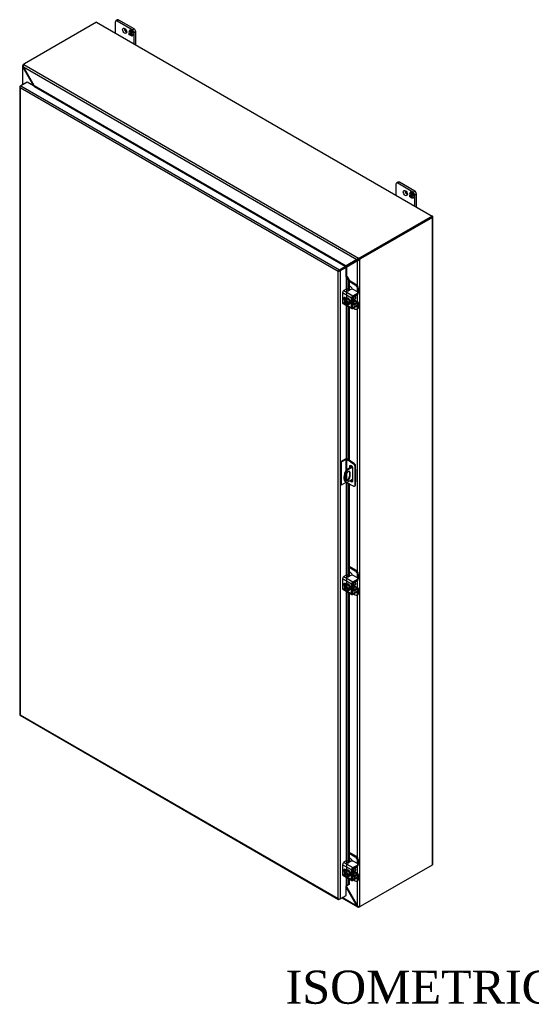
# Model space of a CAD drawing. Header units: inches. Extents: x 21 to 296, y 6 to 197.
# Tile 9 of 10: x 234 to 265, y 137 to 197. Entities that reach past the tile are written whole.
import ezdxf
from ezdxf.enums import TextEntityAlignment as Align

# ---------------------------------------------------------------- set-up
doc = ezdxf.new("R2010")
doc.units = ezdxf.units.IN
doc.header["$MEASUREMENT"] = 0
for name, color, linetype in [('COM40153-1', 7, 'CONTINUOUS'), ('COM40153-2', 7, 'CONTINUOUS'), ('COM42667', 7, 'CONTINUOUS'), ('COM42780', 7, 'CONTINUOUS'), ('COM48450', 7, 'CONTINUOUS'), ('COM70236-1', 7, 'CONTINUOUS'), ('COM71782-6', 7, 'CONTINUOUS'), ('DEFAULT', 7, 'CONTINUOUS'), ('FET07710', 7, 'CONTINUOUS'), ('SCC19011', 7, 'CONTINUOUS'), ('SPR20265', 7, 'CONTINUOUS'), ('WAF25035', 7, 'CONTINUOUS')]:
    doc.layers.add(name, color=color, linetype=linetype)
doc.styles.add('SEACAD_TIMES_NEW_ROMAN', font='times.ttf')

msp = doc.modelspace()

# ---------------------------------------------------------------- linework, layer by layer
at = {"layer": 'COM40153-1', "color": 7}
for p, q in [((254.007, 169.575), (253.65, 169.369)), ((254.029, 169.54), (253.691, 169.345)), ((254.181, 169.713), (254.194, 169.706)), ((254.219, 169.426), (254.219, 169.671)), ((253.636, 169.065), (253.636, 168.828)), ((253.65, 169.369), (253.691, 169.345)), ((253.843, 169.231), (253.883, 169.207)), ((253.843, 169.231), (253.843, 168.994)), ((253.843, 168.994), (253.883, 168.97)), ((253.883, 168.97), (253.883, 169.207)), ((253.631, 168.644), (253.672, 168.62)), ((254.055, 168.821), (253.691, 168.61))]:
    msp.add_line(p, q, dxfattribs=at)
for centre, major_axis, start_param, end_param in [((254.132, 169.671), (-0.0864, 0), 2.529725, 3.926991), ((253.931, 169.163), (0.3, 0.52), 1.508132, 3.141593), ((253.972, 169.14), (0.3, 0.52), 1.508132, 3.204257), ((253.76, 169.136), (-0.087, -0.151), 2.356194, 5.497787), ((253.76, 168.899), (0.087, 0.151), 2.356194, 5.497787), ((253.719, 168.922), (0.087, 0.151), 3.37676, 5.497787), ((253.719, 169.16), (-0.087, -0.151), 2.356194, 2.906426), ((254.06, 169.436), (-0.025, -0.0433), 4.139289, 6.283185), ((254.019, 169.46), (0.025, 0.0433), 4.093609, 5.210881), ((254.06, 169.436), (-0.025, -0.0433), 0, 0.63978)]:
    msp.add_ellipse(centre, major_axis=major_axis, ratio=0.57735, start_param=start_param, end_param=end_param, dxfattribs=at)
at = {"layer": 'COM40153-2', "color": 7}
for p, q in [((253.592, 170.023), (253.314, 169.863)), ((253.314, 169.863), (253.314, 168.474)), ((253.355, 169.839), (253.314, 169.863)), ((253.633, 170), (253.355, 169.839)), ((253.355, 169.839), (253.355, 168.451)), ((253.633, 170), (253.633, 169.34)), ((253.674, 170), (253.674, 169.382)), ((253.909, 169.864), (253.674, 170)), ((253.949, 169.888), (253.715, 170.023)), ((253.843, 169.567), (253.884, 169.591)), ((253.843, 169.567), (253.843, 169.48)), ((253.884, 169.503), (253.884, 169.591)), ((253.909, 169.864), (253.949, 169.888)), ((253.909, 169.864), (254.098, 169.736)), ((254.138, 169.759), (253.949, 169.888)), ((254.098, 169.736), (254.138, 169.759)), ((254.203, 169.648), (254.162, 169.625)), ((254.162, 169.625), (254.179, 169.397)), ((254.219, 169.42), (254.203, 169.648)), ((253.674, 169.189), (253.674, 168.764)), ((254.055, 168.726), (254.055, 169.445)), ((254.179, 169.397), (254.219, 169.42)), ((254.179, 169.397), (254.179, 168.632)), ((254.219, 169.42), (254.219, 168.655)), ((253.355, 168.451), (253.314, 168.474)), ((253.633, 168.612), (253.355, 168.451)), ((253.633, 168.643), (253.633, 168.612)), ((253.674, 168.619), (253.674, 168.612)), ((253.909, 168.476), (253.674, 168.612)), ((254.098, 168.386), (253.909, 168.476)), ((254.142, 168.384), (254.182, 168.408)), ((254.179, 168.632), (254.162, 168.423)), ((254.162, 168.423), (254.203, 168.447)), ((254.179, 168.632), (254.219, 168.655)), ((254.203, 168.447), (254.219, 168.655))]:
    msp.add_line(p, q, dxfattribs=at)
for centre, major_axis, start_param, end_param in [((253.654, 169.988), (-0.0864, 0), 3.926991, 5.497787), ((253.654, 169.988), (-0.0288, 0), 3.926991, 5.497787), ((253.949, 169.506), (0.075, -0.13), 0.785398, 3.926991), ((253.99, 169.53), (0.075, -0.13), 3.416574, 3.926991), ((254.092, 169.658), (0.05, -0.0866), 0.872665, 2.268928), ((254.132, 169.682), (-0.05, 0.0866), 4.014257, 5.410521), ((253.654, 168.6), (0.0288, 0), 0.785398, 2.356194), ((253.949, 168.788), (-0.075, 0.13), 1.73559, 3.926991), ((253.99, 168.811), (-0.075, 0.13), 1.73559, 2.866611), ((254.092, 168.471), (-0.05, 0.0866), 2.443461, 3.839724), ((254.132, 168.494), (-0.05, 0.0866), 3.141593, 3.839724)]:
    msp.add_ellipse(centre, major_axis=major_axis, ratio=0.57735, start_param=start_param, end_param=end_param, dxfattribs=at)
at = {"layer": 'COM42667', "color": 7}
for p, q in [((253.649, 180.294), (253.504, 180.21)), ((253.504, 180.21), (254.053, 179.893)), ((253.938, 180.275), (253.791, 180.19)), ((254.326, 180.133), (254.079, 180.275)), ((253.972, 179.753), (253.423, 180.07)), ((253.423, 180.07), (253.423, 179.488)), ((253.654, 179.737), (253.578, 179.781)), ((253.972, 179.171), (253.972, 179.753)), ((254.026, 179.202), (254.026, 179.784)), ((254.053, 179.893), (254.326, 180.051)), ((254.053, 179.831), (254.326, 179.989)), ((254.326, 179.989), (254.326, 180.051)), ((254.355, 180.03), (254.355, 180.092)), ((253.423, 179.488), (253.627, 179.37)), ((253.447, 179.435), (253.996, 179.118)), ((253.666, 179.347), (253.972, 179.171)), ((254.053, 179.186), (254.026, 179.202)), ((254.326, 179.344), (254.053, 179.186)), ((254.326, 179.282), (254.053, 179.124)), ((254.313, 179.433), (254.326, 179.425)), ((254.326, 179.282), (254.326, 179.344)), ((254.355, 179.323), (254.355, 179.385)), ((253.649, 163.024), (253.504, 162.941)), ((253.938, 163.006), (253.791, 162.921)), ((254.326, 162.863), (254.079, 163.006)), ((253.972, 162.484), (253.423, 162.801)), ((253.423, 162.801), (253.423, 162.218)), ((253.504, 162.941), (254.053, 162.624)), ((253.654, 162.468), (253.578, 162.512)), ((253.972, 161.902), (253.972, 162.484)), ((254.026, 161.933), (254.026, 162.515)), ((254.053, 162.624), (254.326, 162.782)), ((254.053, 162.562), (254.326, 162.72)), ((254.326, 162.72), (254.326, 162.782)), ((254.355, 162.76), (254.355, 162.822)), ((253.423, 162.218), (253.627, 162.101)), ((253.447, 162.166), (253.996, 161.849)), ((253.666, 162.078), (253.972, 161.902)), ((254.053, 161.917), (254.026, 161.933)), ((254.326, 162.075), (254.053, 161.917)), ((254.326, 162.012), (254.053, 161.855)), ((254.313, 162.164), (254.326, 162.156)), ((254.326, 162.012), (254.326, 162.075)), ((254.355, 162.053), (254.355, 162.115)), ((253.649, 145.755), (253.504, 145.672)), ((253.938, 145.737), (253.791, 145.652)), ((254.326, 145.594), (254.079, 145.737)), ((253.972, 145.215), (253.423, 145.532)), ((253.423, 145.532), (253.423, 144.949)), ((253.504, 145.672), (254.053, 145.355)), ((253.654, 145.199), (253.578, 145.242)), ((253.972, 144.632), (253.972, 145.215)), ((254.026, 144.663), (254.026, 145.246)), ((254.053, 145.355), (254.326, 145.512)), ((254.053, 145.293), (254.326, 145.45)), ((254.326, 145.45), (254.326, 145.512)), ((254.355, 145.491), (254.355, 145.553)), ((253.423, 144.949), (253.627, 144.831)), ((253.447, 144.897), (253.996, 144.58)), ((253.666, 144.809), (253.972, 144.632)), ((254.053, 144.648), (254.026, 144.663)), ((254.326, 144.805), (254.053, 144.648)), ((254.326, 144.743), (254.053, 144.586)), ((254.313, 144.894), (254.326, 144.887)), ((254.326, 144.743), (254.326, 144.805)), ((254.355, 144.784), (254.355, 144.846))]:
    msp.add_line(p, q, dxfattribs=at)
for centre, major_axis, start_param, end_param in [((253.504, 180.117), (-0.0572, -0.0991), 3.926991, 5.497787), ((253.683, 180.274), (-0.048, 0), 3.141593, 5.497787), ((253.757, 180.21), (0.048, 0), 2.929457, 5.497787), ((254.008, 180.234), (0.1, 0), 0.785398, 2.356194), ((253.578, 179.689), (0.0562, -0.0973), 2.356194, 4.826451), ((253.632, 179.72), (0.0562, -0.0973), 3.6401, 4.826451), ((254.053, 179.8), (0.0572, 0.0991), 0.785398, 2.356194), ((254.053, 179.8), (0.0192, 0.0333), 0.785398, 2.356194), ((254.255, 180.092), (-0.1, 0), 2.356194, 3.926991), ((254.255, 180.03), (-0.1, 0), 2.356194, 3.141593), ((253.504, 179.534), (0.0572, 0.0991), 2.356194, 3.141593), ((254.053, 179.218), (0.0572, 0.0991), 2.356194, 3.926991), ((254.053, 179.218), (0.0192, 0.0333), 2.356194, 3.926991), ((254.255, 179.385), (-0.1, 0), 2.356194, 3.926991), ((254.255, 179.323), (-0.1, 0), 2.356194, 3.141593), ((253.683, 163.005), (-0.048, 0), 3.141593, 5.497787), ((253.757, 162.941), (0.048, 0), 2.929457, 5.497787), ((254.008, 162.965), (0.1, 0), 0.785398, 2.356194), ((253.504, 162.847), (-0.0572, -0.0991), 3.926991, 5.497787), ((253.578, 162.42), (0.0562, -0.0973), 2.356194, 4.826451), ((253.632, 162.451), (0.0562, -0.0973), 3.6401, 4.826451), ((254.053, 162.531), (0.0572, 0.0991), 0.785398, 2.356194), ((254.053, 162.531), (0.0192, 0.0333), 0.785398, 2.356194), ((254.255, 162.822), (-0.1, 0), 2.356194, 3.926991), ((254.255, 162.76), (-0.1, 0), 2.356194, 3.141593), ((253.504, 162.265), (0.0572, 0.0991), 2.356194, 3.141593), ((254.053, 161.948), (0.0572, 0.0991), 2.356194, 3.926991), ((254.053, 161.948), (0.0192, 0.0333), 2.356194, 3.926991), ((254.255, 162.115), (-0.1, 0), 2.356194, 3.926991), ((254.255, 162.053), (-0.1, 0), 2.356194, 3.141593), ((253.683, 145.735), (-0.048, 0), 3.141593, 5.497787), ((254.008, 145.696), (0.1, 0), 0.785398, 2.356194), ((253.504, 145.578), (-0.0572, -0.0991), 3.926991, 5.497787), ((253.578, 145.151), (0.0562, -0.0973), 2.356194, 4.826451), ((253.632, 145.182), (0.0562, -0.0973), 3.6401, 4.826451), ((253.757, 145.671), (0.048, 0), 2.929457, 5.497787), ((254.053, 145.261), (0.0572, 0.0991), 0.785398, 2.356194), ((254.053, 145.261), (0.0192, 0.0333), 0.785398, 2.356194), ((254.255, 145.553), (-0.1, 0), 2.356194, 3.926991), ((254.255, 145.491), (-0.1, 0), 2.356194, 3.141593), ((253.504, 144.996), (0.0572, 0.0991), 2.356194, 3.141593), ((254.053, 144.679), (0.0572, 0.0991), 2.356194, 3.926991), ((254.053, 144.679), (0.0192, 0.0333), 2.356194, 3.926991), ((254.255, 144.846), (-0.1, 0), 2.356194, 3.926991), ((254.255, 144.784), (-0.1, 0), 2.356194, 3.141593)]:
    msp.add_ellipse(centre, major_axis=major_axis, ratio=0.57735, start_param=start_param, end_param=end_param, dxfattribs=at)
at = {"layer": 'COM42780', "color": 7}
for p, q in [((253.821, 180.83), (254.253, 180.581)), ((253.821, 180.768), (254.199, 180.55)), ((253.916, 180.427), (253.821, 180.483)), ((254.199, 180.55), (254.253, 180.581)), ((254.394, 180.336), (254.34, 180.305)), ((254.34, 180.122), (254.34, 180.305)), ((254.394, 180.092), (254.394, 180.336)), ((254.029, 179.802), (254.071, 179.778)), ((254.071, 179.39), (254.071, 179.778)), ((254.124, 179.421), (254.124, 179.809)), ((254.128, 179.604), (254.315, 179.496)), ((254.371, 179.501), (254.143, 179.632)), ((254.151, 179.855), (254.315, 179.953)), ((254.026, 179.416), (254.071, 179.39)), ((254.026, 179.377), (254.094, 179.337)), ((254.099, 179.151), (254.199, 179.093)), ((254.124, 179.42), (254.151, 179.405)), ((254.314, 179.433), (254.15, 179.342)), ((254.315, 179.496), (254.151, 179.405)), ((254.299, 179.083), (254.353, 179.114)), ((254.313, 179.433), (254.34, 179.417)), ((254.34, 179.415), (254.34, 179.417)), ((254.34, 179.174), (254.34, 179.293)), ((254.34, 179.174), (254.394, 179.205)), ((254.394, 179.205), (254.394, 179.448)), ((253.821, 163.561), (254.253, 163.311)), ((253.821, 163.499), (254.199, 163.28)), ((253.916, 163.158), (253.821, 163.213)), ((254.199, 163.28), (254.253, 163.311)), ((254.394, 163.066), (254.34, 163.035)), ((254.34, 162.852), (254.34, 163.035)), ((254.394, 162.823), (254.394, 163.066)), ((254.029, 162.532), (254.071, 162.508)), ((254.071, 162.12), (254.071, 162.508)), ((254.124, 162.151), (254.124, 162.539)), ((254.371, 162.232), (254.143, 162.363)), ((254.151, 162.586), (254.315, 162.684)), ((254.026, 162.146), (254.071, 162.12)), ((254.026, 162.108), (254.094, 162.068)), ((254.099, 161.881), (254.199, 161.823)), ((254.124, 162.151), (254.151, 162.136)), ((254.128, 162.334), (254.315, 162.227)), ((254.314, 162.164), (254.15, 162.073)), ((254.315, 162.227), (254.151, 162.136)), ((254.299, 161.813), (254.353, 161.844)), ((254.313, 162.164), (254.34, 162.148)), ((254.34, 162.145), (254.34, 162.148)), ((254.34, 161.905), (254.34, 162.023)), ((254.34, 161.905), (254.394, 161.936)), ((254.394, 161.936), (254.394, 162.179)), ((253.821, 146.292), (254.253, 146.042)), ((253.821, 146.23), (254.199, 146.011)), ((253.916, 145.889), (253.821, 145.944)), ((254.199, 146.011), (254.253, 146.042)), ((254.394, 145.797), (254.34, 145.766)), ((254.34, 145.583), (254.34, 145.766)), ((254.394, 145.554), (254.394, 145.797)), ((254.029, 145.263), (254.071, 145.239)), ((254.071, 144.851), (254.071, 145.239)), ((254.124, 144.882), (254.124, 145.27)), ((254.151, 145.317), (254.315, 145.415)), ((254.026, 144.877), (254.071, 144.851)), ((254.026, 144.838), (254.094, 144.799)), ((254.099, 144.612), (254.199, 144.554)), ((254.124, 144.882), (254.151, 144.866)), ((254.128, 145.065), (254.315, 144.957)), ((254.371, 144.962), (254.143, 145.094)), ((254.314, 144.895), (254.15, 144.804)), ((254.315, 144.957), (254.151, 144.866)), ((254.299, 144.544), (254.353, 144.575)), ((254.313, 144.895), (254.34, 144.879)), ((254.34, 144.876), (254.34, 144.879)), ((254.34, 144.636), (254.34, 144.754)), ((254.34, 144.636), (254.394, 144.667)), ((254.394, 144.667), (254.394, 144.91))]:
    msp.add_line(p, q, dxfattribs=at)
for centre, major_axis, start_param, end_param in [((253.916, 180.264), (0.1, -0.173), 1.392108, 2.356194), ((254.199, 180.386), (0.1, -0.173), 0.785398, 2.356194), ((254.253, 180.417), (-0.1, 0.173), 3.926991, 5.497787), ((254.152, 179.824), (-0.0572, -0.0991), 4.744903, 5.497787), ((254.152, 179.824), (-0.0192, -0.0333), 3.944444, 5.497787), ((254.037, 179.727), (0.078, -0.135), 0.133398, 1.437398), ((254.313, 180.046), (-0.0572, -0.0991), 0.802851, 2.356194), ((254.152, 179.436), (0.0572, 0.0991), 2.356194, 3.909538), ((254.152, 179.436), (0.0192, 0.0333), 2.356194, 3.909538), ((254.199, 179.256), (-0.1, 0.173), 2.356194, 3.926991), ((254.313, 179.402), (-0.0192, -0.0333), 2.356194, 3.909538), ((254.313, 179.402), (-0.0572, -0.0991), 2.356194, 3.909538), ((254.253, 179.287), (-0.1, 0.173), 3.141593, 3.926991), ((253.916, 162.995), (0.1, -0.173), 1.392108, 2.356194), ((254.199, 163.117), (0.1, -0.173), 0.785398, 2.356194), ((254.253, 163.148), (-0.1, 0.173), 3.926991, 5.497787), ((254.152, 162.555), (-0.0572, -0.0991), 4.744903, 5.497787), ((254.152, 162.555), (-0.0192, -0.0333), 3.944444, 5.497787), ((254.037, 162.458), (0.078, -0.135), 0.133398, 1.437398), ((254.313, 162.777), (-0.0572, -0.0991), 0.802851, 2.356194), ((254.152, 162.167), (0.0572, 0.0991), 2.356194, 3.909538), ((254.152, 162.167), (0.0192, 0.0333), 2.356194, 3.909538), ((254.199, 161.987), (-0.1, 0.173), 2.356194, 3.926991), ((254.313, 162.133), (-0.0192, -0.0333), 2.356194, 3.909538), ((254.313, 162.133), (-0.0572, -0.0991), 2.356194, 3.909538), ((254.253, 162.018), (-0.1, 0.173), 3.141593, 3.926991), ((253.916, 145.726), (0.1, -0.173), 1.392108, 2.356194), ((254.199, 145.848), (0.1, -0.173), 0.785398, 2.356194), ((254.253, 145.879), (-0.1, 0.173), 3.926991, 5.497787), ((254.152, 145.286), (-0.0572, -0.0991), 4.744903, 5.497787), ((254.152, 145.286), (-0.0192, -0.0333), 3.944444, 5.497787), ((254.037, 145.189), (0.078, -0.135), 0.133398, 1.437398), ((254.313, 145.507), (-0.0572, -0.0991), 0.802851, 2.356194), ((254.152, 144.898), (0.0572, 0.0991), 2.356194, 3.909538), ((254.152, 144.898), (0.0192, 0.0333), 2.356194, 3.909538), ((254.199, 144.717), (-0.1, 0.173), 2.356194, 3.926991), ((254.313, 144.863), (-0.0192, -0.0333), 2.356194, 3.909538), ((254.313, 144.863), (-0.0572, -0.0991), 2.356194, 3.909538), ((254.253, 144.748), (-0.1, 0.173), 3.141593, 3.926991)]:
    msp.add_ellipse(centre, major_axis=major_axis, ratio=0.57735, start_param=start_param, end_param=end_param, dxfattribs=at)
at = {"layer": 'COM48450', "color": 7}
for p, q in [((234.159, 193.88), (234.2, 193.904)), ((234.159, 193.88), (234.165, 193.877)), ((234.067, 193.767), (234.067, 192.629)), ((234.125, 193.756), (234.069, 193.749)), ((234.133, 193.799), (234.092, 193.823)), ((234.132, 193.725), (234.092, 193.703)), ((234.092, 192.644), (234.092, 193.703)), ((234.092, 193.703), (234.748, 192.574)), ((234.748, 192.574), (234.781, 192.593)), ((234.748, 192.564), (234.748, 192.574)), ((258.82, 184.65), (254.483, 182.146)), ((258.86, 184.627), (254.524, 182.123)), ((258.86, 184.697), (258.84, 184.709)), ((258.86, 145.529), (258.86, 184.627)), ((258.886, 145.564), (258.886, 184.662)), ((253.679, 181.644), (254.335, 182.016)), ((254.362, 182.031), (253.72, 181.667)), ((254.359, 182.03), (254.335, 182.016)), ((254.335, 180.503), (254.335, 182.016)), ((254.39, 182.056), (254.378, 182.024)), ((254.416, 182.089), (254.457, 182.065)), ((254.457, 182.065), (254.457, 143.006)), ((254.483, 182.146), (254.524, 182.123)), ((253.627, 181.617), (253.617, 181.628)), ((253.679, 181.644), (253.72, 181.667)), ((253.679, 181.07), (253.679, 181.644)), ((254.335, 179.521), (254.335, 179.968)), ((254.335, 163.234), (254.335, 179.103)), ((254.335, 162.252), (254.335, 162.699)), ((254.335, 145.964), (254.335, 161.834)), ((254.335, 144.983), (254.335, 145.43)), ((254.524, 143.025), (258.86, 145.529)), ((254.335, 143.055), (254.335, 144.565)), ((253.679, 144.184), (253.679, 144.26)), ((253.679, 144.184), (254.335, 143.055))]:
    msp.add_line(p, q, dxfattribs=at)
for centre, radius, start, end in [((234.142, 193.766), 0.0746, 131.19977, 193.81269), ((234.174, 193.773), 0.107, 192.97371, 220.78619), ((234.19, 193.767), 0.0653, 150.13204, 189.53017), ((234.719, 192.533), 0.0949, 359.73584, 9.8627), ((254.327, 182.179), 0.164, 272.92873, 288.14048), ((254.322, 182.102), 0.0817, 296.96779, 317.82647), ((254.321, 182.23), 0.214, 285.38789, 309.63318), ((254.216, 182.225), 0.242, 315.79308, 325.72224), ((253.732, 181.484), 0.183, 93.75033, 128.68625), ((253.873, 181.462), 0.266, 136.89283, 149.19959), ((253.512, 144.109), 0.184, 24.14881, 43.44975), ((254.454, 143.158), 0.157, 220.66565, 240.79688), ((254.437, 143.12), 0.116, 239.15655, 280.13914)]:
    msp.add_arc(centre, radius, start, end, dxfattribs=at)
for centre, major_axis, start_param, end_param in [((234.159, 193.717), (0.1, 0.173), 0.785398, 1.276789), ((258.799, 184.662), (-0.0864, 0), 2.356194, 3.926991), ((254.483, 181.983), (0.1, 0.173), 0.785398, 1.276789), ((254.524, 181.96), (0.1, 0.173), 0.785398, 1.276789), ((253.659, 181.584), (-0.0864, 0), -1.068499, -1.002311), ((258.799, 145.564), (-0.0864, 0), 2.356194, 3.141593), ((254.524, 143.188), (-0.1, -0.173), 0.294007, 0.785398)]:
    msp.add_ellipse(centre, major_axis=major_axis, ratio=0.57735, start_param=start_param, end_param=end_param, dxfattribs=at)
at = {"layer": 'COM70236-1', "color": 7}
for p, q in [((238.557, 196.419), (234.2, 193.904)), ((238.557, 196.419), (258.84, 184.709)), ((234.132, 193.725), (254.296, 182.083)), ((234.781, 192.593), (234.132, 193.725)), ((234.15, 193.856), (254.4, 182.165)), ((234.781, 192.593), (253.646, 181.702)), ((234.802, 192.533), (234.803, 192.534)), ((234.803, 192.534), (253.584, 181.69)), ((234.804, 192.551), (234.808, 192.538)), ((258.84, 184.709), (254.483, 182.193)), ((258.84, 184.662), (254.483, 182.146)), ((258.84, 184.662), (258.84, 184.709)), ((254.296, 182.083), (253.646, 181.702)), ((254.323, 182.099), (253.687, 181.725)), ((254.32, 182.097), (254.296, 182.083)), ((254.358, 182.111), (254.324, 182.116)), ((254.358, 182.111), (254.337, 182.107)), ((254.4, 182.118), (254.4, 182.165)), ((254.483, 182.146), (254.483, 182.193)), ((253.584, 181.69), (253.583, 181.69)), ((253.589, 181.695), (253.593, 181.684)), ((253.646, 181.702), (253.687, 181.725)), ((253.65, 144.167), (253.679, 144.184)), ((253.65, 144.157), (254.296, 143.033)), ((253.388, 143.527), (254.339, 142.979)), ((254.296, 143.033), (253.414, 143.542)), ((254.335, 143.055), (254.296, 143.033)), ((254.358, 143.035), (254.324, 142.99)), ((254.4, 143.02), (254.4, 142.973))]:
    msp.add_line(p, q, dxfattribs=at)
for centre, radius, start, end in [((234.237, 193.782), 0.114, 139.62087, 181.08344), ((234.28, 193.777), 0.157, 179.20311, 199.33433), ((234.628, 192.483), 0.189, 16.82411, 35.57733), ((254.433, 181.994), 0.164, 131.85953, 147.07127), ((254.365, 182.029), 0.0817, 102.17348, 123.03225), ((254.474, 181.964), 0.214, 110.36682, 134.6121), ((253.581, 181.996), 0.301, 271.53446, 282.37312), ((253.534, 181.827), 0.183, 296.13611, 326.24965), ((254.397, 143.068), 0.107, 199.12979, 227.1103), ((254.376, 143.044), 0.075, 226.35517, 288.63237), ((254.4, 143.085), 0.0651, 230.42972, 269.90808)]:
    msp.add_arc(centre, radius, start, end, dxfattribs=at)
for centre, major_axis, start_param, end_param in [((234.341, 193.822), (-0.2, 0), 5.497787, 5.989178), ((234.803, 192.557), (-0.0144, -0.0249), 0.785398, 1.068499), ((254.342, 182.275), (0.2, 0), 5.006396, 5.497787), ((254.342, 182.228), (0.2, 0), 5.006396, 5.497787), ((253.584, 181.714), (-0.0144, -0.0249), 0.785398, 1.068499), ((254.342, 143.083), (0.2, 0), 5.006396, 5.316195)]:
    msp.add_ellipse(centre, major_axis=major_axis, ratio=0.57735, start_param=start_param, end_param=end_param, dxfattribs=at)
msp.add_open_spline([(254.4, 182.118), (254.398, 182.117), (254.396, 182.117), (254.393, 182.117), (254.389, 182.117), (254.386, 182.116), (254.382, 182.115), (254.378, 182.115), (254.373, 182.114), (254.368, 182.113), (254.363, 182.112), (254.36, 182.111), (254.358, 182.111)], degree=3, knots=[0, 0, 0, 0, 0.078044, 0.157022, 0.236947, 0.317833, 0.399688, 0.482519, 0.608583, 0.736857, 0.867336, 1, 1, 1, 1], dxfattribs=at)
at = {"layer": 'COM71782-6', "color": 7}
for p, q in [((234.352, 192.793), (233.979, 192.578)), ((253.61, 181.674), (234.352, 192.793)), ((233.913, 192.519), (233.913, 154.594)), ((233.921, 192.498), (233.921, 192.498)), ((233.938, 192.554), (233.979, 192.578)), ((253.155, 181.365), (233.938, 192.46)), ((233.938, 192.46), (233.938, 154.582)), ((233.979, 192.578), (253.237, 181.459)), ((253.196, 181.389), (253.155, 181.365)), ((253.179, 181.379), (253.237, 181.412)), ((253.179, 181.379), (253.237, 181.412)), ((253.237, 181.459), (253.61, 181.674)), ((253.237, 181.412), (253.61, 181.627)), ((253.61, 181.627), (253.237, 181.412)), ((253.65, 181.604), (253.278, 181.389)), ((253.278, 181.389), (253.278, 143.463)), ((253.61, 181.674), (253.61, 181.627)), ((253.65, 181.604), (253.61, 181.627)), ((253.65, 181.032), (253.65, 181.604)), ((253.155, 143.487), (253.155, 181.365)), ((253.65, 181.032), (253.65, 180.295)), ((253.673, 181.037), (253.678, 181.07)), ((253.694, 181.007), (253.742, 181.026)), ((253.694, 181.007), (253.774, 180.829)), ((253.694, 179.757), (253.694, 181.007)), ((253.742, 181.026), (253.821, 180.848)), ((253.821, 180.848), (253.774, 180.829)), ((253.774, 180.829), (253.774, 180.184)), ((253.821, 180.848), (253.821, 180.208)), ((253.65, 179.739), (253.65, 179.735)), ((253.65, 179.318), (253.65, 170.038)), ((253.694, 170.032), (253.694, 179.292)), ((253.774, 179.247), (253.774, 169.989)), ((253.821, 179.219), (253.821, 169.962)), ((253.65, 168.616), (253.65, 163.025)), ((253.694, 162.488), (253.694, 168.6)), ((253.774, 168.554), (253.774, 162.915)), ((253.821, 168.527), (253.821, 162.938)), ((253.65, 162.47), (253.65, 162.466)), ((253.65, 162.049), (253.65, 145.756)), ((253.694, 145.218), (253.694, 162.023)), ((253.774, 161.977), (253.774, 145.645)), ((253.821, 161.95), (253.821, 145.669)), ((233.936, 154.554), (253.194, 143.436)), ((233.938, 154.582), (253.155, 143.487)), ((253.65, 145.201), (253.65, 145.197)), ((253.65, 144.779), (253.65, 144.25)), ((253.694, 144.271), (253.694, 144.754)), ((253.774, 144.708), (253.774, 144.319)), ((253.821, 144.681), (253.821, 144.338)), ((253.65, 143.679), (253.65, 144.25)), ((253.774, 144.319), (253.694, 144.271)), ((253.694, 144.271), (253.742, 144.29)), ((253.821, 144.338), (253.742, 144.29)), ((253.821, 144.338), (253.774, 144.319)), ((253.179, 143.454), (253.179, 143.454)), ((253.278, 143.463), (253.237, 143.44)), ((253.278, 143.463), (253.65, 143.679))]:
    msp.add_line(p, q, dxfattribs=at)
for centre, radius, start, end in [((253.611, 180.971), 0.0911, 23.27341, 46.5882), ((253.636, 180.942), 0.135, 38.39682, 71.6578), ((253.892, 143.991), 0.343, 125.20447, 129.63899), ((253.73, 144.21), 0.0704, 117.4412, 127.50152)]:
    msp.add_arc(centre, radius, start, end, dxfattribs=at)
for centre, major_axis, ratio, start_param, end_param in [((233.999, 192.519), (0.0864, 0), 0.57735, 2.356194, 3.587154), ((233.979, 192.507), (0.0432, 0.0748), 0.57735, 0.785398, 2.016358), ((233.999, 192.496), (-0.061, 0.106), 0.577982, 1.231508, 1.571345), ((233.999, 192.496), (-0.061, 0.106), 0.577982, 1.230411, 1.570248), ((253.217, 181.4), (-0.0863, -0.0499), 0.000948, -1.124689, -0.784852), ((253.217, 181.4), (-0.0864, -0.0498), 0.000948, 0.784852, 1.124689), ((253.237, 181.389), (0.0432, 0.0748), 0.57735, 0.785398, 2.016358), ((253.217, 181.424), (0.0864, 0), 0.57735, 4.266828, 5.497787), ((253.217, 181.4), (0.0288, 0.0166), 0.000948, 0.785944, 2.356741), ((253.217, 181.4), (0.0288, 0.0166), 0.000948, 3.926445, 5.497241), ((253.671, 181.021), (0.0864, 0), 0.57735, 1.48353, 1.808737), ((253.671, 181.021), (0.0288, 0), 0.57735, 1.48353, 2.356194), ((233.999, 154.594), (0.0864, 0), 0.57735, 3.141593, 3.587154), ((233.999, 154.617), (-0.0864, -0.0498), 0.000948, 0.445015, 0.784852), ((233.999, 154.617), (-0.0863, -0.0499), 0.000948, -0.784852, -0.445015), ((233.979, 154.629), (0.0432, 0.0748), 0.57735, 2.696031, 3.141593), ((253.671, 144.238), (-0.0288, 0), 0.57735, 4.625123, 5.497787), ((253.217, 143.522), (0.061, -0.106), 0.577982, 4.712938, 5.052774), ((253.217, 143.522), (0.061, -0.106), 0.577982, 4.71184, 5.051677), ((253.217, 143.499), (0.0864, 0), 0.57735, 4.266828, 5.497787), ((253.237, 143.51), (0.0432, 0.0748), 0.57735, 2.696031, 3.926991)]:
    msp.add_ellipse(centre, major_axis=major_axis, ratio=ratio, start_param=start_param, end_param=end_param, dxfattribs=at)
at = {"layer": 'FET07710', "color": 7}
for p, q in [((239.688, 196.426), (239.688, 195.766)), ((239.825, 196.555), (239.719, 196.494)), ((239.9, 196.548), (239.794, 196.487)), ((240.714, 195.956), (239.794, 196.487)), ((240.819, 196.017), (239.9, 196.548)), ((240.531, 195.862), (240.6, 195.961)), ((240.542, 195.869), (240.531, 195.862)), ((240.567, 195.841), (240.531, 195.862)), ((240.531, 195.66), (240.531, 195.799)), ((240.531, 195.799), (240.567, 195.777)), ((240.542, 195.666), (240.531, 195.66)), ((240.592, 195.624), (240.531, 195.66)), ((240.542, 195.869), (240.567, 195.905)), ((240.567, 195.854), (240.542, 195.869)), ((240.542, 195.666), (240.542, 195.792)), ((240.599, 195.634), (240.542, 195.666)), ((240.579, 195.917), (240.567, 195.91)), ((240.623, 195.878), (240.567, 195.91)), ((240.567, 195.91), (240.567, 195.841)), ((240.567, 195.777), (240.567, 195.708)), ((240.567, 195.708), (240.623, 195.676)), ((240.574, 195.914), (240.605, 195.958)), ((240.634, 195.885), (240.579, 195.917)), ((240.618, 195.66), (240.592, 195.624)), ((240.6, 195.961), (240.662, 195.925)), ((240.629, 195.667), (240.618, 195.66)), ((240.618, 195.61), (240.618, 195.66)), ((240.634, 195.885), (240.623, 195.878)), ((240.623, 195.809), (240.623, 195.878)), ((240.634, 195.816), (240.623, 195.809)), ((240.657, 195.789), (240.623, 195.809)), ((240.623, 195.676), (240.623, 195.745)), ((240.623, 195.745), (240.657, 195.726)), ((240.634, 195.683), (240.623, 195.676)), ((240.629, 195.616), (240.629, 195.667)), ((240.634, 195.816), (240.634, 195.885)), ((240.657, 195.803), (240.634, 195.816)), ((240.634, 195.683), (240.634, 195.739)), ((240.668, 195.865), (240.657, 195.859)), ((240.712, 195.827), (240.657, 195.859)), ((240.657, 195.859), (240.657, 195.789)), ((240.657, 195.726), (240.657, 195.657)), ((240.657, 195.657), (240.712, 195.625)), ((240.662, 195.925), (240.662, 195.874)), ((240.662, 195.874), (240.687, 195.911)), ((240.673, 195.881), (240.662, 195.874)), ((240.724, 195.833), (240.668, 195.865)), ((240.673, 195.881), (240.692, 195.908)), ((240.749, 195.673), (240.68, 195.574)), ((240.687, 195.911), (240.749, 195.875)), ((240.724, 195.833), (240.712, 195.827)), ((240.712, 195.757), (240.712, 195.827)), ((240.724, 195.764), (240.712, 195.757)), ((240.749, 195.736), (240.712, 195.757)), ((240.712, 195.625), (240.712, 195.694)), ((240.712, 195.694), (240.749, 195.673)), ((240.714, 195.956), (240.819, 196.017)), ((240.724, 195.764), (240.724, 195.833)), ((240.749, 195.749), (240.724, 195.764)), ((240.724, 195.637), (240.724, 195.687)), ((240.749, 195.875), (240.749, 195.736)), ((240.925, 195.833), (240.82, 195.772)), ((240.82, 195.113), (240.82, 195.772)), ((240.925, 195.052), (240.925, 195.833)), ((240.629, 195.616), (240.618, 195.61)), ((240.68, 195.574), (240.618, 195.61)), ((240.686, 195.583), (240.629, 195.616)), ((240.717, 195.627), (240.712, 195.625)), ((256.796, 186.757), (256.69, 186.696)), ((256.871, 186.75), (256.765, 186.689)), ((257.79, 186.219), (256.871, 186.75)), ((256.659, 186.628), (256.659, 185.968)), ((257.684, 186.158), (256.765, 186.689)), ((257.501, 186.064), (257.571, 186.163)), ((257.545, 186.116), (257.576, 186.16)), ((257.571, 186.163), (257.633, 186.127)), ((257.684, 186.158), (257.79, 186.219)), ((257.513, 186.071), (257.501, 186.064)), ((257.538, 186.043), (257.501, 186.064)), ((257.501, 185.862), (257.501, 186.001)), ((257.501, 186.001), (257.538, 185.98)), ((257.513, 185.868), (257.501, 185.862)), ((257.563, 185.826), (257.501, 185.862)), ((257.513, 186.071), (257.538, 186.107)), ((257.538, 186.056), (257.513, 186.071)), ((257.513, 185.868), (257.513, 185.994)), ((257.57, 185.836), (257.513, 185.868)), ((257.549, 186.119), (257.538, 186.112)), ((257.594, 186.08), (257.538, 186.112)), ((257.538, 186.112), (257.538, 186.043)), ((257.538, 185.98), (257.538, 185.91)), ((257.538, 185.91), (257.594, 185.878)), ((257.605, 186.087), (257.549, 186.119)), ((257.588, 185.862), (257.563, 185.826)), ((257.6, 185.869), (257.588, 185.862)), ((257.588, 185.812), (257.588, 185.862)), ((257.6, 185.818), (257.588, 185.812)), ((257.65, 185.776), (257.588, 185.812)), ((257.605, 186.087), (257.594, 186.08)), ((257.594, 186.011), (257.594, 186.08)), ((257.605, 186.018), (257.594, 186.011)), ((257.627, 185.992), (257.594, 186.011)), ((257.594, 185.878), (257.594, 185.947)), ((257.594, 185.947), (257.627, 185.928)), ((257.605, 185.885), (257.594, 185.878)), ((257.6, 185.818), (257.6, 185.869)), ((257.657, 185.785), (257.6, 185.818)), ((257.605, 186.018), (257.605, 186.087)), ((257.627, 186.005), (257.605, 186.018)), ((257.605, 185.885), (257.605, 185.941)), ((257.639, 186.067), (257.627, 186.061)), ((257.683, 186.029), (257.627, 186.061)), ((257.627, 186.061), (257.627, 185.992)), ((257.627, 185.928), (257.627, 185.859)), ((257.627, 185.859), (257.683, 185.827)), ((257.633, 186.127), (257.633, 186.077)), ((257.633, 186.077), (257.658, 186.113)), ((257.644, 186.083), (257.633, 186.077)), ((257.694, 186.035), (257.639, 186.067)), ((257.644, 186.083), (257.663, 186.11)), ((257.719, 185.875), (257.65, 185.776)), ((257.658, 186.113), (257.719, 186.077)), ((257.694, 186.035), (257.683, 186.029)), ((257.683, 185.959), (257.683, 186.029)), ((257.694, 185.966), (257.683, 185.959)), ((257.719, 185.938), (257.683, 185.959)), ((257.683, 185.827), (257.683, 185.896)), ((257.683, 185.896), (257.719, 185.875)), ((257.687, 185.829), (257.683, 185.827)), ((257.694, 185.966), (257.694, 186.035)), ((257.719, 185.951), (257.694, 185.966)), ((257.694, 185.839), (257.694, 185.889)), ((257.719, 186.077), (257.719, 185.938)), ((257.896, 186.036), (257.79, 185.974)), ((257.79, 185.315), (257.79, 185.974)), ((257.896, 185.254), (257.896, 186.036))]:
    msp.add_line(p, q, dxfattribs=at)
for centre, major_axis, start_param, end_param in [((239.794, 196.364), (0.075, -0.13), 2.356194, 3.926991), ((239.9, 196.425), (0.075, -0.13), 2.356194, 3.141593), ((240.36, 195.956), (-0.088, 0.152), 0.649107, 2.492486), ((240.714, 195.834), (0.075, -0.13), 0.785398, 2.356194), ((240.819, 195.895), (-0.075, 0.13), 3.926991, 5.497787), ((256.871, 186.627), (0.075, -0.13), 2.356194, 3.141593), ((256.765, 186.566), (0.075, -0.13), 2.356194, 3.926991), ((257.33, 186.158), (-0.088, 0.152), 0.649107, 2.492486), ((257.684, 186.036), (0.075, -0.13), 0.785398, 2.356194), ((257.79, 186.097), (-0.075, 0.13), 3.926991, 5.497787)]:
    msp.add_ellipse(centre, major_axis=major_axis, ratio=0.57735, start_param=start_param, end_param=end_param, dxfattribs=at)
for centre, major_axis in [((240.254, 195.895), (-0.087, 0.152)), ((257.224, 186.097), (-0.088, 0.152))]:
    msp.add_ellipse(centre, major_axis=major_axis, ratio=0.57735, dxfattribs=at)
at = {"layer": 'SCC19011', "color": 7}
for p, q in [((253.525, 179.644), (253.627, 179.703)), ((253.647, 179.66), (253.525, 179.644)), ((253.525, 179.644), (253.525, 179.595)), ((253.537, 179.588), (253.525, 179.595)), ((253.565, 179.598), (253.548, 179.588)), ((253.75, 179.491), (253.565, 179.598)), ((253.749, 179.719), (253.627, 179.703)), ((253.647, 179.66), (253.749, 179.719)), ((253.768, 179.503), (253.647, 179.66)), ((253.871, 179.562), (253.749, 179.719)), ((254.146, 179.678), (254.212, 179.716)), ((253.579, 179.581), (253.525, 179.55)), ((253.525, 179.55), (253.525, 179.501)), ((253.525, 179.55), (253.537, 179.544)), ((253.525, 179.501), (253.647, 179.345)), ((253.548, 179.543), (253.565, 179.553)), ((253.565, 179.553), (253.774, 179.433)), ((253.579, 179.59), (253.579, 179.581)), ((253.579, 179.581), (253.753, 179.481)), ((253.647, 179.345), (253.768, 179.361)), ((253.768, 179.454), (253.757, 179.461)), ((253.774, 179.433), (253.757, 179.423)), ((253.757, 179.416), (253.768, 179.41)), ((253.768, 179.503), (253.871, 179.562)), ((253.768, 179.454), (253.768, 179.503)), ((253.822, 179.485), (253.768, 179.454)), ((253.822, 179.441), (253.768, 179.41)), ((253.768, 179.361), (253.871, 179.42)), ((253.768, 179.361), (253.768, 179.41)), ((253.784, 179.463), (253.822, 179.441)), ((253.822, 179.441), (253.822, 179.485)), ((253.871, 179.42), (253.871, 179.562)), ((253.525, 162.374), (253.627, 162.433)), ((253.647, 162.39), (253.525, 162.374)), ((253.525, 162.374), (253.525, 162.325)), ((253.749, 162.449), (253.627, 162.433)), ((253.647, 162.39), (253.749, 162.449)), ((253.768, 162.234), (253.647, 162.39)), ((253.871, 162.293), (253.749, 162.449)), ((254.146, 162.409), (254.212, 162.447)), ((253.537, 162.319), (253.525, 162.325)), ((253.579, 162.312), (253.525, 162.281)), ((253.525, 162.281), (253.525, 162.232)), ((253.525, 162.281), (253.537, 162.274)), ((253.525, 162.232), (253.647, 162.076)), ((253.565, 162.328), (253.548, 162.319)), ((253.548, 162.274), (253.565, 162.284)), ((253.75, 162.221), (253.565, 162.328)), ((253.565, 162.284), (253.774, 162.164)), ((253.579, 162.32), (253.579, 162.312)), ((253.579, 162.312), (253.753, 162.211)), ((253.647, 162.076), (253.768, 162.092)), ((253.768, 162.185), (253.757, 162.192)), ((253.774, 162.164), (253.757, 162.154)), ((253.757, 162.147), (253.768, 162.141)), ((253.768, 162.234), (253.871, 162.293)), ((253.768, 162.185), (253.768, 162.234)), ((253.822, 162.216), (253.768, 162.185)), ((253.822, 162.172), (253.768, 162.141)), ((253.768, 162.092), (253.871, 162.151)), ((253.768, 162.092), (253.768, 162.141)), ((253.784, 162.194), (253.822, 162.172)), ((253.822, 162.172), (253.822, 162.216)), ((253.871, 162.151), (253.871, 162.293)), ((253.525, 145.105), (253.627, 145.164)), ((253.647, 145.121), (253.525, 145.105)), ((253.525, 145.105), (253.525, 145.056)), ((253.749, 145.18), (253.627, 145.164)), ((253.647, 145.121), (253.749, 145.18)), ((253.768, 144.965), (253.647, 145.121)), ((253.871, 145.024), (253.749, 145.18)), ((254.146, 145.14), (254.212, 145.177)), ((253.537, 145.049), (253.525, 145.056)), ((253.579, 145.043), (253.525, 145.012)), ((253.525, 145.012), (253.525, 144.963)), ((253.525, 145.012), (253.537, 145.005)), ((253.525, 144.963), (253.647, 144.806)), ((253.565, 145.059), (253.548, 145.049)), ((253.548, 145.005), (253.565, 145.015)), ((253.75, 144.952), (253.565, 145.059)), ((253.565, 145.015), (253.774, 144.894)), ((253.579, 145.051), (253.579, 145.043)), ((253.579, 145.043), (253.753, 144.942)), ((253.647, 144.806), (253.768, 144.822)), ((253.768, 144.916), (253.757, 144.922)), ((253.774, 144.894), (253.757, 144.885)), ((253.757, 144.878), (253.768, 144.871)), ((253.768, 144.965), (253.871, 145.024)), ((253.768, 144.916), (253.768, 144.965)), ((253.822, 144.947), (253.768, 144.916)), ((253.822, 144.902), (253.768, 144.871)), ((253.768, 144.822), (253.871, 144.881)), ((253.768, 144.822), (253.768, 144.871)), ((253.784, 144.925), (253.822, 144.902)), ((253.822, 144.902), (253.822, 144.947)), ((253.871, 144.881), (253.871, 145.024))]:
    msp.add_line(p, q, dxfattribs=at)
for centre, start, end in [((253.542, 179.599), 242.85249, 296.62296), ((253.542, 179.555), 242.85268, 296.62277), ((253.542, 162.33), 242.85249, 296.62296), ((253.542, 162.285), 242.85268, 296.62277), ((253.542, 145.061), 242.85249, 296.62296), ((253.542, 145.016), 242.85268, 296.62277)]:
    msp.add_arc(centre, 0.0126, start, end, dxfattribs=at)
for centre, major_axis, start_param, end_param in [((253.647, 179.502), (0.079, -0.137), 0.958412, 3.753977), ((253.652, 179.505), (0.075, -0.13), 3.141593, 3.744649), ((253.669, 179.515), (0.075, -0.13), 3.254972, 3.744649), ((254.163, 179.8), (0.0488, -0.0845), 0, 2.159159), ((253.647, 179.502), (-0.079, 0.137), 0.958412, 3.753977), ((253.652, 179.505), (-0.075, 0.13), 0.96774, 3.141593), ((253.669, 179.515), (-0.075, 0.13), 0.96774, 3.028213), ((253.647, 162.233), (0.079, -0.137), 0.958412, 3.753977), ((253.652, 162.236), (0.075, -0.13), 3.141593, 3.744649), ((253.669, 162.246), (0.075, -0.13), 3.254972, 3.744649), ((254.163, 162.531), (0.0488, -0.0845), 0, 2.159159), ((253.647, 162.233), (-0.079, 0.137), 0.958412, 3.753977), ((253.652, 162.236), (-0.075, 0.13), 0.96774, 3.141593), ((253.669, 162.246), (-0.075, 0.13), 0.96774, 3.028213), ((253.647, 144.964), (0.079, -0.137), 0.958412, 3.753977), ((253.669, 144.977), (0.075, -0.13), 3.254972, 3.744649), ((254.163, 145.262), (0.0488, -0.0845), 0, 2.159159), ((253.647, 144.964), (-0.079, 0.137), 0.958412, 3.753977), ((253.652, 144.967), (0.075, -0.13), 3.141593, 3.744649), ((253.652, 144.967), (-0.075, 0.13), 0.96774, 3.141593), ((253.669, 144.977), (-0.075, 0.13), 0.96774, 3.028213)]:
    msp.add_ellipse(centre, major_axis=major_axis, ratio=0.57735, start_param=start_param, end_param=end_param, dxfattribs=at)
for points in [[(253.757, 179.423), (253.755, 179.422), (253.754, 179.421), (253.754, 179.418), (253.755, 179.417), (253.757, 179.416)], [(253.757, 162.154), (253.755, 162.153), (253.754, 162.152), (253.754, 162.149), (253.755, 162.148), (253.757, 162.147)], [(253.757, 144.885), (253.755, 144.884), (253.754, 144.882), (253.754, 144.88), (253.755, 144.879), (253.757, 144.878)]]:
    msp.add_open_spline(points, degree=3, knots=[0, 0, 0, 0, 0.5, 0.5, 1, 1, 1, 1], dxfattribs=at)
at = {"layer": 'SPR20265', "color": 7}
for points, knots in [([(254.021, 179.498), (254.025, 179.501), (254.037, 179.515), (254.051, 179.549), (254.051, 179.604), (254.039, 179.65), (254.027, 179.676), (254.024, 179.682)], [0.60702074, 0.60702074, 0.60702074, 0.60702074, 0.61157038, 0.62336911, 0.63618983, 0.64815128, 0.65202062, 0.65202062, 0.65202062, 0.65202062]), ([(254.021, 162.229), (254.025, 162.232), (254.037, 162.246), (254.051, 162.28), (254.051, 162.333), (254.041, 162.371), (254.034, 162.389)], [0.60702074, 0.60702074, 0.60702074, 0.60702074, 0.61157038, 0.62336911, 0.63618983, 0.64714868, 0.64714868, 0.64714868, 0.64714868]), ([(254.021, 144.96), (254.025, 144.963), (254.037, 144.977), (254.051, 145.01), (254.051, 145.065), (254.039, 145.112), (254.027, 145.137), (254.024, 145.143)], [0.60702074, 0.60702074, 0.60702074, 0.60702074, 0.61157038, 0.62336911, 0.63618983, 0.64815128, 0.65202062, 0.65202062, 0.65202062, 0.65202062]), ([(254.024, 145.147), (254.024, 145.146), (254.027, 145.14), (254.03, 145.134), (254.032, 145.129)], [0.651933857, 0.651933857, 0.651933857, 0.651933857, 0.652479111, 0.655372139, 0.655372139, 0.655372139, 0.655372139])]:
    msp.add_open_spline(points, degree=3, knots=knots, dxfattribs=at)
msp.add_open_spline([(254.026, 162.411), (254.032, 162.399), (254.036, 162.386), (254.04, 162.374)], degree=3, dxfattribs=at)
at = {"layer": 'WAF25035', "color": 7}
for p, q in [((253.674, 179.749), (253.649, 179.734)), ((253.849, 179.388), (253.874, 179.403)), ((253.674, 162.48), (253.649, 162.465)), ((253.849, 162.119), (253.874, 162.134)), ((253.674, 145.211), (253.649, 145.196)), ((253.849, 144.85), (253.874, 144.864))]:
    msp.add_line(p, q, dxfattribs=at)
for centre, start_param, end_param in [((253.749, 179.561), 0, 0.412589), ((253.749, 179.561), 2.729004, 6.283185), ((253.774, 179.576), 3.141593, 6.283185), ((253.749, 162.292), 0, 0.412589), ((253.749, 162.292), 2.729004, 6.283185), ((253.774, 162.307), 3.141593, 6.283185), ((253.749, 145.023), 0, 0.412589), ((253.749, 145.023), 2.729004, 6.283185), ((253.774, 145.038), 3.141593, 6.283185)]:
    msp.add_ellipse(centre, major_axis=(-0.1, 0.173), ratio=0.57735, start_param=start_param, end_param=end_param, dxfattribs=at)

# ---------------------------------------------------------------- texts
at = {"layer": 'DEFAULT', "color": 7, "style": 'SEACAD_TIMES_NEW_ROMAN'}
msp.add_text('ISOMETRIC VIEWS', height=2, dxfattribs=at).set_placement((249.99, 139.135), align=Align.TOP_LEFT)

doc.saveas('drawing.dxf')
